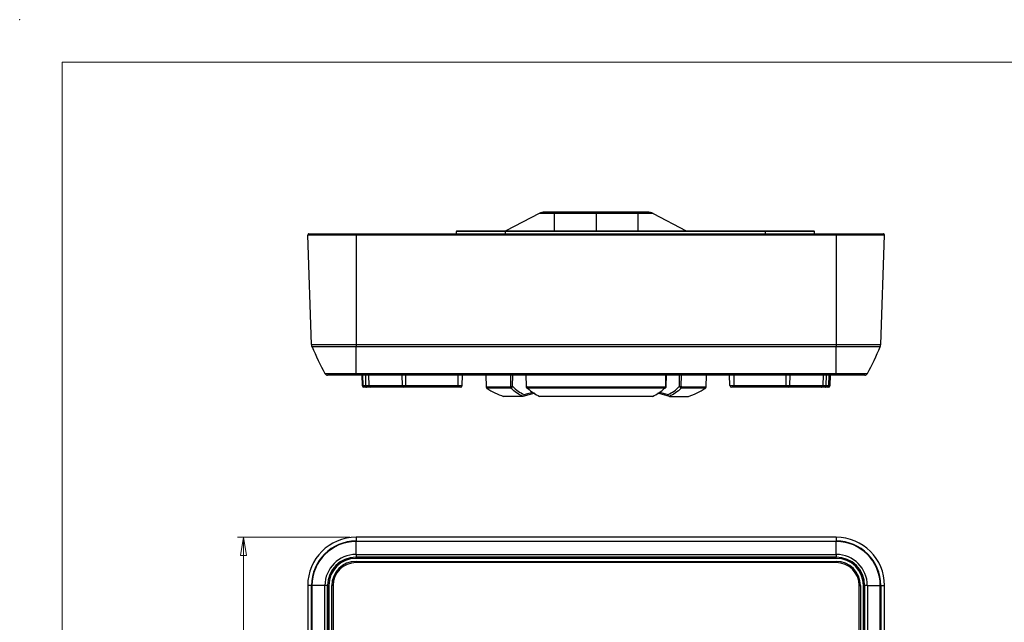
# Model space of a CAD drawing. Header units: millimetres. Extents: x 0 to 420, y 0 to 297.
# Tile 9 of 25: x 0 to 163, y 197 to 297. Entities that reach past the tile are written whole.
import ezdxf

# ---------------------------------------------------------------- set-up
doc = ezdxf.new("R2010")
doc.units = ezdxf.units.MM
doc.header["$PDSIZE"] = -1
doc.styles.add('SLDTEXTSTYLE1', font='TXT', dxfattribs={"width": 0.75})
doc.dimstyles.new('SLDDIMSTYLE0', dxfattribs={"dimtxt": 2.5, "dimasz": 3, "dimexe": 0, "dimexo": 0.0625, "dimtad": 1, "dimdec": 0, "dimrnd": 1e-09, "dimzin": 12, "dimdsep": 46, "dimtxsty": 'SLDTEXTSTYLE1', "dimblk1": 'CLOSED', "dimblk2": 'CLOSED', "dimsah": 1, "dimcen": 0.09, "dimadec": 0, "dimazin": 3, "dimtfac": 1, "dimtofl": 0, "dimtmove": 0, "dimatfit": 3, "dimldrblk": 'CLOSED', "dimfxl": 1, "dimfrac": 2, "dimtolj": 1, "dimtzin": 12, "dimarcsym": 0})

# ---------------------------------------------------------------- blocks, each defined once
blk = doc.blocks.new('_Closed')
at = {"color": 0, "linetype": 'ByBlock', "lineweight": -2}
for p, q in [((-1, 0.166667), (0, 0)), ((-1, 0.166667), (-1, -0.166667)), ((0, 0), (-1, -0.166667)), ((0, 0), (-1, 0))]:
    blk.add_line(p, q, dxfattribs=at)
blk = doc.blocks.new('_D_1')
at = {"color": 7, "linetype": 'Continuous', "lineweight": 0}
for p, q in [((54.61, 211.4), (36.01, 211.4)), ((37.01, 211.4), (37.01, 50.05)), ((94.31, 50.05), (36.01, 50.05))]:
    blk.add_line(p, q, dxfattribs=at)
at = {"color": 7, "linetype": 'Continuous', "lineweight": 18, "xscale": 3, "yscale": 3}
for p, rotation in [((37.01, 211.4, 2.61), 90), ((37.01, 50.05, 2.61), 270)]:
    blk.add_blockref('_Closed', p, dxfattribs=dict(at, rotation=rotation))
at = {"color": 7, "linetype": 'Continuous', "lineweight": 18, "insert": (33.79, 127.95), "char_height": 2.5, "attachment_point": 1, "rotation": 90, "style": 'SLDTEXTSTYLE1'}
blk.add_mtext('161', dxfattribs=at)

msp = doc.modelspace()

# ---------------------------------------------------------------- linework, layer by layer
at = {"color": 7, "linetype": 'Continuous', "lineweight": 18}
for p in [(413, 290), (7, 7)]:
    msp.add_line(p, (7, 290), dxfattribs=at)
at = {"color": 7, "linetype": 'Continuous', "lineweight": 25}
for p, q in [((85.88, 264.95), (80.38, 262.07)), ((88.38, 264.95), (85.88, 264.95)), ((88.38, 265.17), (86.8, 265.17)), ((88.38, 265.17), (88.38, 264.95)), ((95.3, 265.17), (88.38, 265.17)), ((95.3, 264.95), (88.38, 264.95)), ((95.3, 265.17), (95.3, 264.95)), ((102.23, 265.17), (95.3, 265.17)), ((102.23, 264.95), (95.3, 264.95)), ((102.23, 265.17), (102.23, 264.95)), ((103.8, 265.17), (102.23, 265.17)), ((104.73, 264.95), (102.23, 264.95)), ((104.73, 264.95), (110.22, 262.07)), ((55.61, 261.37), (47.62, 261.37)), ((48.25, 243.26), (47.62, 261.37)), ((47.82, 261.57), (55.61, 261.57)), ((55.61, 261.57), (135.01, 261.57)), ((55.61, 261.57), (55.61, 261.37)), ((135.01, 261.37), (55.61, 261.37)), ((55.61, 261.37), (55.61, 243.26)), ((80.3, 261.97), (72.2, 261.97)), ((72.2, 261.57), (72.2, 261.97)), ((72.3, 262.07), (80.3, 262.07)), ((80.3, 262.07), (80.3, 261.97)), ((80.3, 262.07), (123.3, 262.07)), ((123.3, 261.97), (80.3, 261.97)), ((123.3, 261.97), (123.3, 262.07)), ((123.3, 262.07), (131.3, 262.07)), ((131.4, 261.97), (123.3, 261.97)), ((131.4, 261.57), (131.4, 261.97)), ((135.01, 261.57), (135.01, 261.37)), ((135.01, 261.57), (142.81, 261.57)), ((143.01, 261.37), (135.01, 261.37)), ((135.01, 261.37), (135.01, 243.26)), ((142.37, 243.26), (143.01, 261.37)), ((48.25, 243.26), (55.61, 243.26)), ((55.61, 242.91), (48.33, 242.91)), ((55.61, 243.26), (135.01, 243.26)), ((55.61, 243.26), (55.61, 242.91)), ((135.01, 242.91), (55.61, 242.91)), ((55.61, 238.46), (55.61, 242.91)), ((135.01, 243.26), (142.37, 243.26)), ((135.01, 243.26), (135.01, 242.91)), ((142.3, 242.91), (135.01, 242.91)), ((135.01, 238.46), (135.01, 242.91)), ((50.47, 238.46), (55.61, 238.46)), ((55.61, 238.2), (50.91, 238.2)), ((55.61, 238.46), (135.01, 238.46)), ((55.61, 238.46), (55.61, 238.2)), ((135.01, 238.2), (55.61, 238.2)), ((56.56, 238.2), (56.62, 236.49)), ((57.69, 238.2), (57.75, 236.49)), ((73.17, 236.49), (73.23, 238.2)), ((77.06, 238.2), (77.12, 236.26)), ((83.66, 238.2), (83.73, 236.35)), ((106.88, 236.35), (106.94, 238.2)), ((113.48, 236.26), (113.55, 238.2)), ((117.43, 236.49), (117.37, 238.2)), ((132.85, 236.49), (132.91, 238.2)), ((133.99, 236.49), (134.05, 238.2)), ((135.01, 238.46), (140.16, 238.46)), ((135.01, 238.46), (135.01, 238.2)), ((139.72, 238.2), (135.01, 238.2)), ((56.81, 236.49), (57.25, 236.49)), ((57.11, 236.2), (56.92, 236.2)), ((57.35, 236.2), (57.11, 236.2)), ((58.05, 236.2), (57.35, 236.2)), ((57.77, 236.49), (63.27, 236.49)), ((58.06, 236.2), (58.05, 236.2)), ((63.53, 236.2), (58.06, 236.2)), ((63.27, 236.49), (63.87, 236.49)), ((63.87, 236.2), (63.53, 236.2)), ((63.87, 236.49), (72.49, 236.49)), ((63.87, 236.49), (63.87, 236.2)), ((72.49, 236.2), (63.87, 236.2)), ((72.49, 236.49), (73.17, 236.49)), ((72.49, 236.49), (72.49, 236.2)), ((72.87, 236.2), (72.49, 236.2)), ((83.82, 236.26), (106.79, 236.26)), ((117.43, 236.49), (118.12, 236.49)), ((118.12, 236.2), (117.73, 236.2)), ((118.12, 236.49), (126.74, 236.49)), ((118.12, 236.2), (118.12, 236.49)), ((126.74, 236.2), (118.12, 236.2)), ((126.74, 236.49), (127.33, 236.49)), ((126.74, 236.2), (126.74, 236.49)), ((127.08, 236.2), (126.74, 236.2)), ((132.54, 236.2), (127.08, 236.2)), ((127.33, 236.49), (132.84, 236.49)), ((132.55, 236.2), (132.54, 236.2)), ((133.25, 236.2), (132.55, 236.2)), ((133.5, 236.2), (133.25, 236.2)), ((133.36, 236.49), (133.8, 236.49)), ((133.69, 236.2), (133.5, 236.2)), ((83.18, 234.7), (80, 234.7)), ((85.15, 235.22), (83.19, 234.7)), ((106.62, 236.03), (83.98, 236.03)), ((104.63, 234.7), (85.97, 234.7)), ((107.42, 234.7), (105.49, 235.24)), ((107.43, 234.7), (110.6, 234.7)), ((135.01, 211.4), (55.61, 211.4)), ((55.61, 211.4), (55.61, 210.77)), ((135.01, 211.4), (55.61, 211.4)), ((55.61, 210.77), (55.61, 210.69)), ((55.61, 210.77), (135.01, 210.77)), ((55.61, 208.55), (55.61, 210.69)), ((135.01, 210.69), (55.61, 210.69)), ((135.01, 211.4), (135.01, 210.77)), ((135.01, 210.77), (135.01, 210.69)), ((135.01, 208.55), (135.01, 210.69)), ((55.61, 208.55), (135.01, 208.55)), ((55.61, 208.55), (55.61, 208.11)), ((135.01, 208.55), (135.01, 208.11)), ((135.01, 208.11), (55.61, 208.11)), ((55.61, 208.11), (135.01, 208.11)), ((55.61, 207.91), (55.61, 208.11)), ((135.01, 207.91), (55.61, 207.91)), ((55.61, 207.21), (55.61, 207.41)), ((55.61, 207.41), (135.01, 207.41)), ((135.01, 207.21), (55.61, 207.21)), ((135.01, 207.91), (135.01, 208.11)), ((135.01, 207.21), (135.01, 207.41)), ((47.62, 203.41), (47.62, 65.64)), ((47.62, 203.41), (47.62, 65.65)), ((48.25, 203.41), (47.62, 203.41)), ((48.25, 70.87), (48.25, 203.41)), ((48.33, 203.41), (48.25, 203.41)), ((48.33, 203.41), (48.33, 70.87)), ((50.47, 203.41), (48.33, 203.41)), ((50.47, 70.87), (50.47, 203.41)), ((50.91, 203.41), (50.47, 203.41)), ((50.91, 203.41), (50.91, 70.87)), ((50.91, 70.87), (50.91, 203.41)), ((50.91, 203.41), (51.11, 203.41)), ((51.11, 203.41), (51.11, 70.87)), ((51.61, 70.87), (51.61, 203.41)), ((51.81, 203.41), (51.61, 203.41)), ((51.81, 203.41), (51.81, 70.87)), ((138.81, 203.41), (139.01, 203.41)), ((138.81, 70.87), (138.81, 203.41)), ((139.01, 203.41), (139.01, 70.87)), ((139.51, 203.41), (139.71, 203.41)), ((139.51, 70.87), (139.51, 203.41)), ((139.71, 203.41), (139.71, 70.87)), ((139.72, 70.87), (139.72, 203.41)), ((140.16, 203.41), (139.72, 203.41)), ((140.16, 203.41), (140.16, 70.87)), ((140.16, 203.41), (142.3, 203.41)), ((142.3, 70.87), (142.3, 203.41)), ((142.37, 203.41), (142.3, 203.41)), ((142.37, 203.41), (142.37, 70.87)), ((142.37, 203.41), (143.01, 203.41)), ((143.01, 65.64), (143.01, 203.41)), ((143.01, 65.65), (143.01, 203.41))]:
    msp.add_line(p, q, dxfattribs=at)
at = {"color": 8, "linetype": 'Continuous', "lineweight": 25}
for p, q in [((88.38, 264.95), (88.38, 262.07)), ((95.3, 264.95), (95.3, 262.07)), ((102.23, 264.95), (102.23, 262.07)), ((80.3, 261.57), (80.3, 261.97)), ((123.3, 261.57), (123.3, 261.97)), ((56.81, 236.49), (56.75, 238.2)), ((57.25, 236.49), (57.22, 238.2)), ((57.77, 236.49), (57.71, 238.2)), ((63.27, 236.49), (63.22, 238.2)), ((63.87, 236.49), (63.87, 238.2)), ((72.49, 236.49), (72.49, 238.2)), ((81.23, 236.36), (81.18, 238.2)), ((81.5, 236.36), (81.54, 238.2)), ((83.8, 236.36), (83.76, 238.2)), ((106.81, 236.36), (106.85, 238.2)), ((109.11, 236.36), (109.07, 238.2)), ((109.38, 236.36), (109.43, 238.2)), ((118.12, 236.49), (118.12, 238.2)), ((126.74, 236.49), (126.74, 238.2)), ((127.33, 236.49), (127.39, 238.2)), ((132.84, 236.49), (132.9, 238.2)), ((133.36, 236.49), (133.38, 238.2)), ((133.8, 236.49), (133.86, 238.2)), ((56.62, 236.49), (56.81, 236.49)), ((57.25, 236.49), (57.75, 236.49)), ((57.75, 236.49), (57.77, 236.49)), ((77.12, 236.26), (81.21, 236.26)), ((109.4, 236.26), (113.48, 236.26)), ((132.84, 236.49), (132.85, 236.49)), ((132.85, 236.49), (133.36, 236.49)), ((133.8, 236.49), (133.99, 236.49)), ((81.24, 236.03), (77.25, 236.03)), ((83.4, 235), (84.86, 235.41)), ((105.75, 235.4), (107.2, 235)), ((113.35, 236.03), (109.36, 236.03)), ((55.61, 211.4), (55.61, 211.4)), ((135.01, 211.4), (135.01, 211.4)), ((47.62, 203.41), (47.62, 203.41)), ((143.01, 203.41), (143.01, 203.41))]:
    msp.add_line(p, q, dxfattribs=at)
at = {"color": 7, "linetype": 'Continuous', "lineweight": 25, "flags": 128}
for points in [[(57.25, 236.49), (57.25, 236.44), (57.25, 236.38), (57.26, 236.33), (57.28, 236.29), (57.29, 236.25), (57.31, 236.23), (57.33, 236.21), (57.35, 236.2)], [(133.25, 236.2), (133.28, 236.21), (133.29, 236.23), (133.31, 236.25), (133.33, 236.29), (133.34, 236.33), (133.35, 236.38), (133.36, 236.44), (133.36, 236.49)]]:
    msp.add_lwpolyline(points, dxfattribs=at)
at = {"color": 7, "linetype": 'Continuous', "lineweight": 25}
for centre, radius, start, end in [((86.8, 263.17), 2, 90, 117.6008), ((103.8, 263.17), 2, 62.3992, 90), ((47.82, 261.37), 0.2, 90, 182), ((72.3, 261.97), 0.1, 90, 180), ((131.3, 261.97), 0.1, 0, 90), ((142.81, 261.37), 0.2, 358, 90), ((49.25, 243.3), 1, 182, 202.8864), ((94.4, 262.35), 50, 202.8864, 208.5392), ((96.23, 262.35), 50, 331.4608, 337.1136), ((141.38, 243.3), 1, 337.1136, 358), ((50.91, 238.7), 0.5, 208.5392, 270), ((139.72, 238.7), 0.5, 270, 331.4608), ((56.92, 236.5), 0.3, 182, 270), ((57.11, 236.5), 0.299, 181.8844, 269.895), ((58.05, 236.5), 0.3, 182, 270), ((58.07, 236.5), 0.296, 181.303, 269.3509), ((63.55, 236.48), 0.28, 177.9917, 265.7796), ((72.87, 236.5), 0.3, 270, 358), ((77.42, 236.27), 0.3, 182, 235.538), ((113.18, 236.27), 0.3, 304.462, 358), ((117.73, 236.5), 0.3, 182, 270), ((127.05, 236.48), 0.28, 274.2204, 2.0083), ((132.54, 236.5), 0.296, 270.6491, 358.697), ((132.55, 236.5), 0.3, 270, 358), ((133.5, 236.5), 0.299, 270.105, 358.1156), ((133.69, 236.5), 0.3, 270, 358), ((82.91, 244.27), 10, 235.538, 253.0894), ((107.69, 244.27), 10, 286.9106, 304.462), ((55.61, 203.41), 7.99, 90, 180), ((55.61, 203.41), 7.36, 90, 180), ((55.61, 203.41), 7.28, 90, 180), ((135.01, 203.41), 7.99, 0, 90), ((135.01, 203.41), 7.36, 0, 90), ((135.01, 203.41), 7.28, 0, 90), ((55.61, 203.41), 5.14, 90, 180), ((135.01, 203.41), 5.14, 0, 90), ((55.61, 203.41), 4.7, 90, 180), ((55.61, 203.41), 4.7, 90, 180), ((55.61, 203.41), 4.5, 90, 180), ((55.61, 203.41), 4, 90, 180), ((55.61, 203.41), 3.8, 90, 180), ((135.01, 203.41), 4.7, 0, 90), ((135.01, 203.41), 4.7, 0, 90), ((135.01, 203.41), 4.5, 0, 90), ((135.01, 203.41), 4, 0, 90), ((135.01, 203.41), 3.8, 0, 90)]:
    msp.add_arc(centre, radius, start, end, dxfattribs=at)
for points, knots in [([(81.21, 236.26), (81.22, 236.28), (81.22, 236.31), (81.22, 236.34), (81.23, 236.36)], [0, 0, 0, 0, 0.494843, 1, 1, 1, 1]), ([(81.21, 236.26), (81.22, 236.26), (81.22, 236.25), (81.23, 236.24), (81.26, 236.23), (81.28, 236.21), (81.33, 236.19), (81.37, 236.18), (81.4, 236.17)], [0, 0, 0, 0, 0.125, 0.125, 0.25, 0.5, 0.5, 1, 1, 1, 1]), ([(81.21, 236.26), (81.21, 236.26), (81.21, 236.25), (81.21, 236.24), (81.21, 236.23), (81.21, 236.22), (81.21, 236.21), (81.21, 236.2), (81.21, 236.19), (81.21, 236.18), (81.21, 236.17), (81.21, 236.16), (81.21, 236.16), (81.21, 236.15), (81.21, 236.14), (81.21, 236.13), (81.21, 236.13), (81.21, 236.12), (81.21, 236.11), (81.21, 236.1), (81.22, 236.1), (81.22, 236.08), (81.22, 236.08), (81.23, 236.05), (81.24, 236.04), (81.24, 236.03)], [0, 0, 0, 0, 0.068058, 0.068058, 0.136117, 0.136117, 0.204175, 0.204175, 0.272233, 0.272233, 0.335573, 0.335573, 0.398913, 0.398913, 0.462253, 0.462253, 0.525593, 0.525593, 0.585687, 0.585687, 0.645781, 0.645781, 0.765968, 0.765968, 1, 1, 1, 1]), ([(81.23, 236.36), (81.24, 236.36), (81.26, 236.35), (81.29, 236.35), (81.34, 236.35), (81.38, 236.35), (81.42, 236.35), (81.46, 236.35), (81.49, 236.36), (81.5, 236.36)], [0, 0, 0, 0, 0.142934, 0.285791, 0.428602, 0.571398, 0.714209, 0.857066, 1, 1, 1, 1]), ([(81.24, 236.03), (81.25, 236.03), (81.27, 236.04), (81.29, 236.06), (81.32, 236.08), (81.36, 236.12), (81.39, 236.16), (81.4, 236.17)], [0, 0, 0, 0, 0.204155, 0.370941, 0.500326, 0.763846, 1, 1, 1, 1]), ([(81.4, 236.17), (81.41, 236.18), (81.43, 236.21), (81.46, 236.26), (81.48, 236.31), (81.49, 236.35), (81.5, 236.36)], [0, 0, 0, 0, 0.217194, 0.484903, 0.850909, 1, 1, 1, 1]), ([(83.73, 236.35), (83.73, 236.32), (83.74, 236.26), (83.76, 236.21), (83.77, 236.18)], [0, 0, 0, 0, 0.499716, 1, 1, 1, 1]), ([(83.79, 236.17), (83.77, 236.18), (83.77, 236.19), (83.78, 236.21), (83.78, 236.22), (83.8, 236.24), (83.81, 236.25), (83.82, 236.26)], [0, 0, 0, 0, 0.5, 0.5, 0.75, 0.75, 1, 1, 1, 1]), ([(83.77, 236.18), (83.79, 236.17), (83.81, 236.13), (83.84, 236.1), (83.85, 236.09)], [0, 0, 0, 0, 0.518761, 1, 1, 1, 1]), ([(83.79, 236.17), (83.79, 236.17), (83.79, 236.16), (83.8, 236.15), (83.8, 236.15), (83.81, 236.14), (83.81, 236.13), (83.82, 236.13), (83.82, 236.12), (83.83, 236.11), (83.84, 236.1), (83.85, 236.09), (83.86, 236.08), (83.88, 236.07), (83.89, 236.06), (83.9, 236.05), (83.91, 236.05), (83.93, 236.04), (83.94, 236.04), (83.96, 236.03), (83.97, 236.03), (83.98, 236.03)], [0, 0, 0, 0, 0.068058, 0.068058, 0.136117, 0.136117, 0.204175, 0.204175, 0.272233, 0.272233, 0.398913, 0.398913, 0.525593, 0.525593, 0.645781, 0.645781, 0.765968, 0.765968, 0.882984, 0.882984, 1, 1, 1, 1]), ([(83.8, 236.36), (83.8, 236.34), (83.8, 236.31), (83.81, 236.28), (83.82, 236.26)], [0, 0, 0, 0, 0.505157, 1, 1, 1, 1]), ([(83.98, 236.03), (83.97, 236.04), (83.94, 236.06), (83.91, 236.09), (83.87, 236.14), (83.84, 236.19), (83.83, 236.24), (83.82, 236.26)], [0, 0, 0, 0, 0.203358, 0.370107, 0.500198, 0.763558, 1, 1, 1, 1]), ([(106.79, 236.26), (106.79, 236.26), (106.78, 236.25), (106.78, 236.24), (106.78, 236.23), (106.77, 236.22), (106.77, 236.21), (106.77, 236.2), (106.76, 236.19), (106.76, 236.18), (106.76, 236.17), (106.75, 236.16), (106.75, 236.16), (106.74, 236.15), (106.74, 236.14), (106.73, 236.13), (106.73, 236.13), (106.72, 236.12), (106.72, 236.11), (106.71, 236.1), (106.7, 236.1), (106.69, 236.08), (106.68, 236.08), (106.66, 236.05), (106.64, 236.04), (106.62, 236.03)], [0, 0, 0, 0, 0.068058, 0.068058, 0.136116, 0.136116, 0.204175, 0.204175, 0.272233, 0.272233, 0.335573, 0.335573, 0.398913, 0.398913, 0.462253, 0.462253, 0.525593, 0.525593, 0.585687, 0.585687, 0.645781, 0.645781, 0.765968, 0.765968, 1, 1, 1, 1]), ([(106.62, 236.03), (106.64, 236.03), (106.67, 236.04), (106.71, 236.06), (106.75, 236.08), (106.79, 236.12), (106.81, 236.16), (106.82, 236.17)], [0, 0, 0, 0, 0.204157, 0.370943, 0.500325, 0.763843, 1, 1, 1, 1]), ([(106.76, 236.09), (106.77, 236.1), (106.8, 236.13), (106.82, 236.17), (106.83, 236.18)], [0, 0, 0, 0, 0.481264, 1, 1, 1, 1]), ([(106.79, 236.26), (106.79, 236.28), (106.81, 236.31), (106.81, 236.34), (106.81, 236.36)], [0, 0, 0, 0, 0.494843, 1, 1, 1, 1]), ([(106.79, 236.26), (106.79, 236.26), (106.8, 236.25), (106.81, 236.24), (106.82, 236.23), (106.83, 236.21), (106.84, 236.19), (106.83, 236.18), (106.82, 236.17)], [0, 0, 0, 0, 0.125, 0.125, 0.25, 0.5, 0.5, 1, 1, 1, 1]), ([(106.83, 236.18), (106.84, 236.21), (106.87, 236.26), (106.87, 236.32), (106.88, 236.35)], [0, 0, 0, 0, 0.500288, 1, 1, 1, 1]), ([(109.11, 236.36), (109.12, 236.36), (109.14, 236.35), (109.18, 236.35), (109.23, 236.35), (109.27, 236.35), (109.31, 236.35), (109.35, 236.35), (109.37, 236.36), (109.38, 236.36)], [0, 0, 0, 0, 0.142934, 0.285791, 0.428602, 0.571398, 0.714209, 0.857066, 1, 1, 1, 1]), ([(109.11, 236.36), (109.11, 236.35), (109.12, 236.31), (109.15, 236.26), (109.18, 236.21), (109.2, 236.18), (109.21, 236.17)], [0, 0, 0, 0, 0.1490283, 0.5150968, 0.7828155, 1, 1, 1, 1]), ([(109.21, 236.17), (109.24, 236.18), (109.28, 236.19), (109.33, 236.21), (109.34, 236.22), (109.37, 236.24), (109.39, 236.25), (109.4, 236.26)], [0, 0, 0, 0, 0.5, 0.5, 0.75, 0.75, 1, 1, 1, 1]), ([(109.21, 236.17), (109.21, 236.16), (109.23, 236.14), (109.26, 236.11), (109.29, 236.08), (109.33, 236.05), (109.35, 236.03), (109.36, 236.03)], [0, 0, 0, 0, 0.154638, 0.321288, 0.500269, 0.708241, 1, 1, 1, 1]), ([(109.36, 236.03), (109.37, 236.03), (109.37, 236.04), (109.38, 236.05), (109.38, 236.06), (109.39, 236.08), (109.39, 236.08), (109.39, 236.1), (109.4, 236.11), (109.4, 236.13), (109.4, 236.14), (109.4, 236.16), (109.4, 236.17), (109.4, 236.19), (109.4, 236.2), (109.4, 236.21), (109.4, 236.22), (109.4, 236.23), (109.4, 236.24), (109.4, 236.25), (109.4, 236.26), (109.4, 236.26)], [0, 0, 0, 0, 0.117016, 0.117016, 0.234032, 0.234032, 0.354219, 0.354219, 0.474407, 0.474407, 0.601087, 0.601087, 0.727767, 0.727767, 0.795825, 0.795825, 0.863883, 0.863883, 0.931942, 0.931942, 1, 1, 1, 1]), ([(109.38, 236.36), (109.38, 236.34), (109.38, 236.31), (109.39, 236.28), (109.4, 236.26)], [0, 0, 0, 0, 0.505157, 1, 1, 1, 1]), ([(83.18, 234.7), (82.83, 234.85), (82.49, 235.04), (81.85, 235.48), (81.54, 235.74), (81.24, 236.03)], [0, 0, 0, 0, 0.5, 0.5, 1, 1, 1, 1]), ([(83.19, 234.7), (83.25, 234.71), (83.3, 234.74), (83.38, 234.85), (83.4, 234.93), (83.4, 235)], [0, 0, 0, 0, 0.5, 0.5, 1, 1, 1, 1]), ([(83.98, 236.03), (84.29, 235.74), (84.62, 235.48), (85.28, 235.04), (85.62, 234.85), (85.97, 234.7)], [0, 0, 0, 0, 0.5, 0.5, 1, 1, 1, 1]), ([(104.63, 234.7), (104.99, 234.85), (105.33, 235.04), (106, 235.48), (106.31, 235.74), (106.62, 236.03)], [0, 0, 0, 0, 0.5, 0.5, 1, 1, 1, 1]), ([(107.42, 234.7), (107.36, 234.71), (107.31, 234.74), (107.23, 234.85), (107.21, 234.93), (107.2, 235)], [0, 0, 0, 0, 0.5, 0.5, 1, 1, 1, 1]), ([(109.36, 236.03), (109.07, 235.74), (108.76, 235.48), (108.11, 235.04), (107.78, 234.85), (107.43, 234.7)], [0, 0, 0, 0, 0.5, 0.5, 1, 1, 1, 1])]:
    msp.add_open_spline(points, degree=3, knots=knots, dxfattribs=at)
for points in [[(81.5, 236.36), (82.08, 235.76), (82.71, 235.31), (83.4, 235)], [(107.2, 235), (107.89, 235.31), (108.53, 235.76), (109.11, 236.36)], [(83.19, 234.7), (83.19, 234.7), (83.18, 234.7), (83.18, 234.7)], [(104.63, 234.7), (104.64, 234.7), (104.65, 234.7), (104.65, 234.7)], [(107.43, 234.7), (107.42, 234.7), (107.42, 234.7), (107.42, 234.7)]]:
    msp.add_open_spline(points, degree=3, dxfattribs=at)
at = {"color": 8, "linetype": 'Continuous', "lineweight": 25}
for points, knots in [([(83.73, 236.35), (83.73, 236.35), (83.73, 236.35), (83.73, 236.35), (83.75, 236.35), (83.77, 236.35), (83.79, 236.36), (83.8, 236.36)], [0, 0, 0, 0, 0.0564604, 0.2922455, 0.5280813, 0.7639795, 1, 1, 1, 1]), ([(106.81, 236.36), (106.82, 236.36), (106.84, 236.35), (106.86, 236.35), (106.87, 236.35), (106.88, 236.35), (106.88, 236.35), (106.88, 236.35)], [0, 0, 0, 0, 0.24692, 0.486442, 0.718633, 0.943529, 1, 1, 1, 1])]:
    msp.add_open_spline(points, degree=3, knots=knots, dxfattribs=at)
at = {"color": 7, "linetype": 'Continuous', "lineweight": 0}
msp.add_point((0, 297), dxfattribs=at)

# ---------------------------------------------------------------- dimensions: what is measured, and where the dimension line sits
at = {"color": 7, "linetype": 'Continuous', "lineweight": 18}
dim = msp.add_linear_dim(base=(37.01, 50.05), p1=(55.61, 211.4), p2=(95.31, 50.05), angle=90, dimstyle='SLDDIMSTYLE0', dxfattribs=at)
dim.commit()
dim.dimension.update_dxf_attribs({"geometry": '_D_1', "text_midpoint": (37.01, 130.72), "dimtype": 160})

doc.saveas('drawing.dxf')
